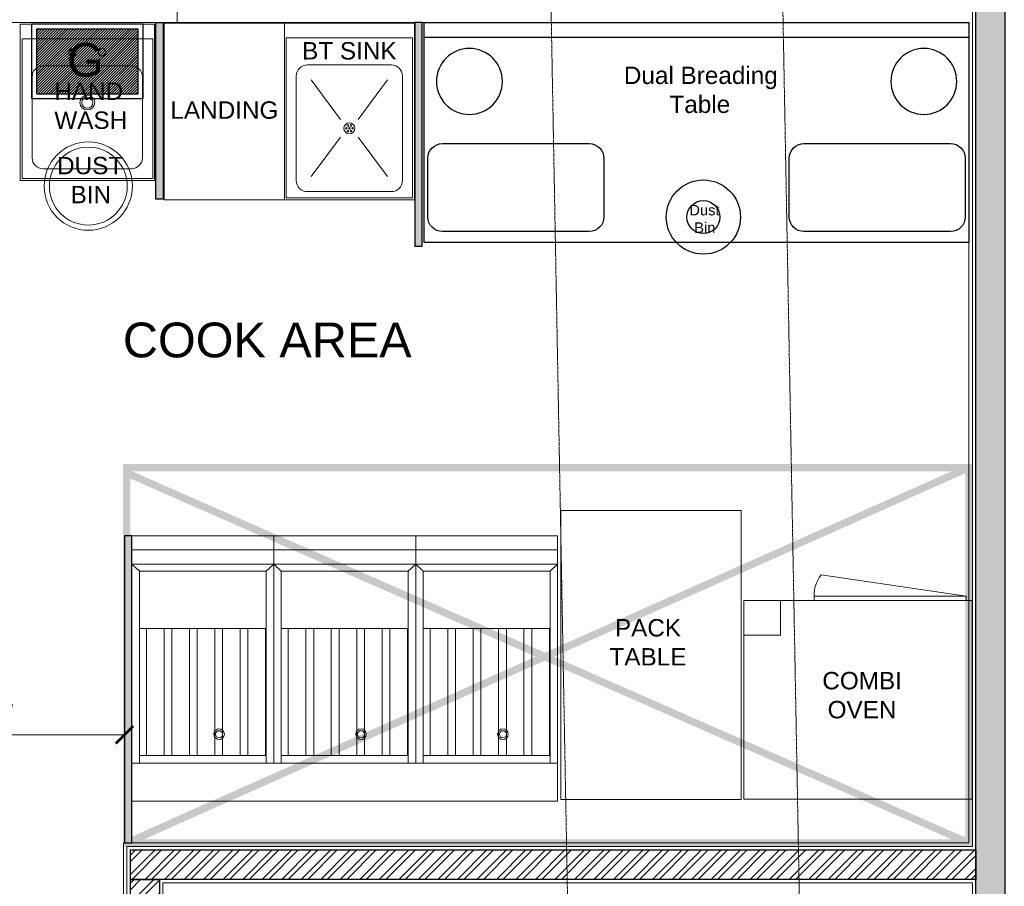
# Model space of a CAD drawing. Header units: millimetres. Extents: x 508219 to 745096, y 311341 to 352167.
# Tile 10 of 46: x 518079 to 521477, y 343460 to 346451. Entities that reach past the tile are written whole.
import ezdxf

# ---------------------------------------------------------------- set-up
doc = ezdxf.new("R2010")
doc.units = ezdxf.units.MM
doc.header["$PDMODE"] = 34
for name, pattern in [('( Hidden )', [0.375, 0.25, -0.125]), ('ACAD_ISO02W100', [15, 12, -3]), ('DASHED2', [0.375, 0.25, -0.125])]:
    doc.linetypes.add(name, pattern=pattern)
doc.layers.get('0').update_dxf_attribs({"color": 252})
for name, color, linetype, lineweight in [('01_TEXT', 7, 'Continuous', 5), ('02_EQUIPMENT', 124, 'Continuous', 0), ('02_EQUIPMENT-NON VEG', 1, 'Continuous', 0), ('02_EQUIPMENT-TEXT', 7, 'Continuous', 0), ('A-Dimension', 42, 'Continuous', 9), ('A-WALL', 12, 'Continuous', 30), ('A-Wall Hatch', 8, 'Continuous', 5), ('GYSER', 30, 'Continuous', 25), ('PLASTER', 252, 'Continuous', 9), ('TILE', 44, 'Continuous', 0)]:
    doc.layers.add(name, color=color, linetype=linetype, lineweight=lineweight)
doc.layers.add('02_BOH-PARTITION', color=139, linetype='Continuous')
doc.layers.add('A-Text', color=132, linetype='Continuous')
doc.layers.add('Beam', color=7, linetype='ACAD_ISO02W100', lineweight=13, true_color=0x3f7f00)
doc.layers.add('Water Supply', color=7, linetype='Continuous', lineweight=25, true_color=0x0000a5)
doc.layers.add('NON VEG HOOD', color=1, linetype='Continuous', true_color=0xff0000)
doc.styles.add('arr-1', font='arial.ttf')
doc.styles.add('PDF Arial', font='arial.ttf')
doc.styles.get("Standard").update_dxf_attribs({"font": 'arial.ttf'})
doc.dimstyles.new('DIM-60', dxfattribs={"dimtxt": 120, "dimasz": 60, "dimexe": 5, "dimexo": 0, "dimgap": 25, "dimtad": 1, "dimdec": 0, "dimzin": 0, "dimdsep": 46, "dimtxsty": 'Standard', "dimblk": 'ARCHTICK', "dimcen": 0.09, "dimclrd": 256, "dimclre": 252, "dimclrt": 256, "dimadec": 0, "dimazin": 0, "dimtfac": 1, "dimtdec": 0, "dimtofl": 0, "dimtmove": 0, "dimatfit": 3, "dimfxl": 0, "dimtolj": 1, "dimtzin": 0, "dimlwd": -1, "dimlwe": 0, "dimarcsym": 0})

# ---------------------------------------------------------------- blocks, each defined once
blk = doc.blocks.new('COMBI-OVEN SMALL')
for p, q in [((0, -22.29), (-4.95, -22.29)), ((-4.95, -27), (-4.95, -22.29)), ((-30.19, -27, 0), (-30.19, -27.59, 0)), ((-30.19, -27.59, 0), (-9.52, -27.59, 0)), ((-10.5, -30.47, 0), (-30.19, -27.59, 0)), ((-9.52, -27.59, 0), (-9.52, -27, 0))]:
    blk.add_line(p, q)
blk.add_lwpolyline([(-31, 0), (0, 0), (0, -27), (-31, -27)], close=True)
blk.add_arc((-13.82, -27.74, 0), 4.3, 320.5494, 1.9651)
blk = doc.blocks.new('PACK TABLE')
blk.add_lwpolyline([(0, 0), (-24.51, 0), (-24.51, -39.23), (0, -39.23)], close=True)
blk = doc.blocks.new('C-032')
at = {"layer": '02_EQUIPMENT-NON VEG', "linetype": 'ByBlock'}
for p, q in [((-20.125, -6), (40.25, -6)), ((-20.125, -43.625), (-20.125, -6)), ((40.25, -6), (40.25, -43.625)), ((-20.125, -11.40625), (40.25, -11.40625)), ((-19.0625, -11.40625), (-19.0625, -38.625)), ((-19.0625, -12.46875), (-1.0625, -12.46875)), ((-18.9625, -30.46875), (-18.9625, -12.46875)), ((-16.4625, -30.46875), (-16.4625, -12.46875)), ((-15.3625, -30.46875), (-15.3625, -12.46875)), ((-12.8625, -30.46875), (-12.8625, -12.46875)), ((-11.7625, -30.46875), (-11.7625, -12.46875)), ((-9.2625, -30.46875), (-9.2625, -12.46875)), ((-8.1625, -30.46875), (-8.1625, -12.46875)), ((-5.6625, -30.46875), (-5.6625, -12.46875)), ((-4.5625, -12.46875), (-4.5625, -30.46875)), ((-2.0625, -12.46875), (-2.0625, -30.46875)), ((-1.0625, -11.40625), (-1.0625, -38.625)), ((0, -43.625), (0, -11.40625)), ((0, -11.40625), (0, -43.625)), ((1.0625, -11.40625), (1.0625, -38.625)), ((1.0625, -12.46875), (19.0625, -12.46875)), ((1.1625, -30.46875), (1.1625, -12.46875)), ((3.6625, -30.46875), (3.6625, -12.46875)), ((4.7625, -30.46875), (4.7625, -12.46875)), ((7.2625, -30.46875), (7.2625, -12.46875)), ((8.3625, -30.46875), (8.3625, -12.46875)), ((10.8625, -30.46875), (10.8625, -12.46875)), ((11.9625, -30.46875), (11.9625, -12.46875)), ((14.4625, -30.46875), (14.4625, -12.46875)), ((15.5625, -12.46875), (15.5625, -30.46875)), ((18.0625, -12.46875), (18.0625, -30.46875)), ((19.0625, -11.40625), (19.0625, -38.625)), ((20.125, -11.40625), (20.125, -43.625)), ((21.1875, -11.40625), (21.1875, -38.625)), ((21.1875, -12.46875), (39.1875, -12.46875)), ((21.2875, -30.46875), (21.2875, -12.46875)), ((23.7875, -30.46875), (23.7875, -12.46875)), ((24.8875, -30.46875), (24.8875, -12.46875)), ((27.3875, -30.46875), (27.3875, -12.46875)), ((28.4875, -30.46875), (28.4875, -12.46875)), ((30.9875, -30.46875), (30.9875, -12.46875)), ((32.0875, -30.46875), (32.0875, -12.46875)), ((34.5875, -30.46875), (34.5875, -12.46875)), ((35.6875, -12.46875), (35.6875, -30.46875)), ((38.1875, -12.46875), (38.1875, -30.46875)), ((39.1875, -11.40625), (39.1875, -38.625)), ((-19.0625, -30.46875), (-1.0625, -30.46875)), ((1.0625, -30.46875), (19.0625, -30.46875)), ((21.1875, -30.46875), (39.1875, -30.46875)), ((-19.0625, -38.625), (-20.125, -39.625)), ((-1.0625, -38.625), (-19.0625, -38.625)), ((-1.0625, -38.625), (0, -39.625)), ((1.0625, -38.625), (0, -39.625)), ((19.0625, -38.625), (1.0625, -38.625)), ((19.0625, -38.625), (20.125, -39.625)), ((21.1875, -38.625), (20.125, -39.625)), ((39.1875, -38.625), (21.1875, -38.625)), ((39.1875, -38.625), (40.25, -39.625)), ((40.25, -39.625), (-20.125, -39.625)), ((40.25, -41.625), (-20.125, -41.625)), ((40.25, -43.625), (-20.125, -43.625))]:
    blk.add_line(p, q, dxfattribs=at)
for centre, radius in [((-12.375, -15.5), 0.75), ((-12.375, -15.5), 0.5), ((7.75, -15.5), 0.75), ((7.75, -15.5), 0.5), ((27.875, -15.5), 0.75), ((27.875, -15.5), 0.5)]:
    blk.add_circle(centre, radius, dxfattribs=at)
blk = doc.blocks.new('aaa')
at = {"layer": '02_EQUIPMENT-NON VEG', "linetype": 'ByBlock', "lineweight": 25}
blk.add_line((-333.01, 873.71), (-333.01, 947.71), dxfattribs=at)
blk.add_lwpolyline([(-331.02, 873.71), (-331.02, 947.71), (-360.91, 947.71), (-360.91, 873.71)], close=True, dxfattribs=at)
for points in [[(-359.42, 945.21), (-359.42, 925.29, 0.414214), (-357.43, 923.3), (-349.46, 923.3, 0.414214), (-347.46, 925.29), (-347.46, 945.21, 0.414214), (-349.46, 947.21), (-357.43, 947.21, 0.414214)], [(-359.42, 896.11), (-359.42, 876.18, 0.414214), (-357.43, 874.19), (-349.46, 874.19, 0.414214), (-347.46, 876.18), (-347.46, 896.11, 0.414214), (-349.46, 898.1), (-357.43, 898.1, 0.414214)]]:
    blk.add_lwpolyline(points, format="xyb", close=True, dxfattribs=at)
for centre in [(-339.02, 941.58), (-339.02, 879.84)]:
    blk.add_circle(centre, 4.48, dxfattribs=at)
blk = doc.blocks.new('dustbinnn')
at = {"layer": '02_EQUIPMENT', "color": 54, "lineweight": 25}
for radius in [6, 2.67]:
    blk.add_circle((84691.42, 31666.63, 0), radius, dxfattribs=at)
at = {"layer": 'A-Text', "insert": (84685.31, 31668.6, 0), "char_height": 1.6996, "width": 12.3521, "attachment_point": 1}
blk.add_mtext('\\pi3.8353;Dust\\P\\pi4.62888;Bin', dxfattribs=at)
blk = doc.blocks.new('BT SINK')
for p, q in [((-16.33, 0), (-34, 0)), ((-34, 0), (-34, -24)), ((-16.33, 0), (-16.33, -24)), ((-16.33, -24), (-16.33, 0)), ((-16.58, -2), (-33.75, -2)), ((-33.75, -2), (-33.75, -23.75)), ((-16.58, -23.75), (-16.58, -2)), ((-19.45, -5.68), (-30.88, -5.67)), ((-32.38, -7.17), (-32.38, -21.39)), ((-30.35, -7.72), (-26.38, -13.07)), ((-19.98, -7.72), (-23.95, -13.07)), ((-17.95, -21.39), (-17.95, -7.18)), ((-30.35, -20.85), (-26.38, -15.5)), ((-19.98, -20.85), (-23.95, -15.5)), ((-33.75, -23.75), (-16.58, -23.75)), ((-30.88, -22.89), (-19.45, -22.89))]:
    blk.add_line(p, q)
blk.add_lwpolyline([(-34, 0), (0, 0), (0, -24), (-34, -24)], close=True)
for centre, radius in [((-25.16, -14.28), 0.748), ((-25.6, -14.28), 0.111), ((-25.38, -13.9), 0.111), ((-25.38, -14.67), 0.111), ((-25.16, -14.28), 0.111), ((-24.95, -13.9), 0.111), ((-24.95, -14.67), 0.111), ((-24.73, -14.28), 0.111)]:
    blk.add_circle(centre, radius)
for centre, start, end in [((-30.88, -7.17), 90, 180), ((-19.45, -7.18), 0, 90), ((-30.88, -21.39), 180, 270), ((-19.45, -21.39), 270, 0)]:
    blk.add_arc(centre, 1.5, start, end)
blk = doc.blocks.new('HAND WASH')
for p, q in [((-18.25, 0), (0, 0)), ((-18.25, -21.25), (-18.25, 0)), ((0, 0), (-18.25, 0)), ((-18.25, 0), (-18.25, -21.25)), ((0, 0), (0, -21.25)), ((0, -21.25), (0, 0)), ((-18, -21), (-18, -2)), ((-0.25, -2), (-18, -2)), ((-0.25, -2), (-18, -2)), ((-18, -2), (-18, -21)), ((-0.25, -2), (-0.25, -21)), ((-0.25, -21), (-0.25, -2)), ((-15.12, -5.67), (-3.12, -5.67)), ((-3.12, -5.67), (-15.12, -5.67)), ((-16.62, -18.17), (-16.62, -7.17)), ((-16.62, -7.17), (-16.62, -18.17)), ((-1.62, -7.17), (-1.62, -18.17)), ((-1.62, -18.17), (-1.62, -7.17)), ((-3.12, -19.67), (-15.12, -19.67)), ((-15.12, -19.67), (-3.12, -19.67)), ((0, -21.25), (-18.25, -21.25)), ((-18.25, -21.25), (0, -21.25)), ((-0.25, -21), (-18, -21)), ((-18, -21), (-0.25, -21))]:
    blk.add_line(p, q)
for centre, radius in [((-11.12, -3.84), 0.5), ((-7.12, -3.84), 0.5), ((-9.12, -10.67), 1), ((-9.12, -10.67), 0.75), ((-9.25, -22.02), 6), ((-9.25, -22.02), 5.29)]:
    blk.add_circle(centre, radius)
for centre, start, end in [((-15.12, -7.17), 90, 180), ((-15.12, -7.17), 90, 180), ((-3.12, -7.17), 0, 90), ((-3.12, -7.17), 360, 90), ((-15.12, -18.17), 180, 270), ((-15.12, -18.17), 180, 270), ((-3.12, -18.17), 270, 360), ((-3.12, -18.17), 270, 0)]:
    blk.add_arc(centre, 1.5, start, end)
blk = doc.blocks.new('_ArchTick')
at = {"color": 0, "linetype": 'ByBlock', "const_width": 0.15}
blk.add_lwpolyline([(-0.5, -0.5), (0.5, 0.5)], dxfattribs=at)
blk = doc.blocks.new('*D276')
at = {"layer": 'A-Dimension', "color": 252, "linetype": '( Hidden )', "lineweight": 0, "transparency": 16777216}
for p, q in [((517493.5, 344007.3), (517493.5, 343978)), ((518440.5, 344007.3), (518440.5, 343978))]:
    blk.add_line(p, q, dxfattribs=at)
at = {"layer": 'A-Dimension', "transparency": 16777216}
blk.add_line((517493.5, 343983), (518440.5, 343983), dxfattribs=at)
at = {"layer": 'DEFPOINTS', "color": 0, "transparency": 16777216}
for p in [(517493.5, 344007.3), (518440.5, 344007.3), (518440.5, 343983)]:
    blk.add_point(p, dxfattribs=at)
at = {"layer": 'A-Dimension', "transparency": 16777216, "xscale": 60, "yscale": 60, "zscale": 60, "rotation": 180}
blk.add_blockref('_ArchTick', (517493.5, 343983), dxfattribs=at)
at = {"layer": 'A-Dimension', "transparency": 16777216, "xscale": 60, "yscale": 60, "zscale": 60}
blk.add_blockref('_ArchTick', (518440.5, 343983), dxfattribs=at)
at = {"layer": 'A-Dimension', "transparency": 16777216, "insert": (517967, 344048.8), "char_height": 80, "attachment_point": 5}
blk.add_mtext('\\A1;947', dxfattribs=at)
blk = doc.blocks.new('A$C06334B3F')
at = {"layer": 'GYSER', "lineweight": 0, "true_color": 0x939598}
h = blk.add_hatch(dxfattribs=at)
h.set_pattern_fill('ANSI31', color=252, scale=50, angle=179.8958, style=0)
h.set_pattern_definition([(224.89579, (17097.784, -143.7676), (4.4113719, -4.4274483), [])])
h.paths.add_polyline_path([(16.6, 16.6), (358.4, 16.6), (358.4, 233.4), (16.6, 233.4)])
at = {"layer": 'GYSER', "color": 6, "ltscale": 10, "true_color": 0xff00ff}
for points in [[(0, 0), (375, 0), (375, 250), (0, 250)], [(16.6, 16.6), (358.4, 16.6), (358.4, 233.4), (16.6, 233.4)]]:
    blk.add_lwpolyline(points, close=True, dxfattribs=at)
at = {"layer": 'GYSER', "color": 6, "lineweight": 0, "true_color": 0xff00ff, "insert": (119.5, 186.6), "char_height": 112.5, "width": 182.506, "attachment_point": 1}
blk.add_mtext('G', dxfattribs=at)

msp = doc.modelspace()

# ---------------------------------------------------------------- hatches: boundary and pattern name
at = {"layer": '02_BOH-PARTITION', "linetype": 'ByBlock'}
h = msp.add_hatch(color=256, dxfattribs=at)
h.dxf.hatch_style = 1
h.paths.add_polyline_path([(518573.97813, 345830.80102), (518548.57808, 345830.80102), (518548.57803, 346440.79618), (518573.97807, 346440.79618)])
h = msp.add_hatch(color=256, dxfattribs=at)
h.dxf.hatch_style = 1
h.paths.add_polyline_path([(519467.57619, 346440.72229), (519442.17614, 346440.72229), (519442.17609, 345668.87908), (519467.57613, 345668.87908)])
h = msp.add_hatch(color=256, dxfattribs=at)
h.dxf.hatch_style = 1
h.paths.add_polyline_path([(518465.86305, 344669.5743), (518440.46301, 344669.5743), (518440.4631, 343609.80702), (518465.86314, 343609.80702)])
at = {"layer": 'A-Wall Hatch', "ltscale": 0.25}
h = msp.add_hatch(dxfattribs=at)
h.set_pattern_fill('ANSI35', color=256, scale=8)
h.set_pattern_definition([(45, (-2916883.187, 194995.827), (-35.9210245, 35.9210245), []), (45, (-2916847.266, 194995.827), (-35.9210245, 35.9210245), [63.5, -12.7, 0, -12.7])])
h.paths.add_polyline_path([(521478.56388, 346534.5221), (521478.56388, 339484.16175), (521378.56405, 339484.16175), (521378.60966, 346533.72378)])
h = msp.add_hatch(dxfattribs=at)
h.set_pattern_fill('ANSI32', color=256, scale=5)
h.set_pattern_definition([(45, (-2998174.956, 193652.467), (-33.67596045, 33.67596045), []), (45, (-2998152.505, 193652.467), (-33.67596045, 33.67596045), [])])
h.paths.add_polyline_path([(521378.59093, 343483.80082), (518460.95789, 343483.7643), (518460.95789, 343585.7643), (521378.59093, 343585.80082)])
h = msp.add_hatch(dxfattribs=at)
h.set_pattern_fill('ANSI32', color=256, scale=5)
h.set_pattern_definition([(45, (-2998174.956, 193353.467), (-33.67596045, 33.67596045), []), (45, (-2998152.505, 193353.467), (-33.67596045, 33.67596045), [])])
h.paths.add_polyline_path([(519203.14027, 341294.95765), (519203.14027, 341194.90948), (518460.95608, 341194.90558), (518460.95625, 343483.76492), (518560.95565, 343483.76492), (518560.90951, 341294.96588)])

# ---------------------------------------------------------------- linework, layer by layer
at = {"layer": '02_BOH-PARTITION', "linetype": 'ByBlock'}
for points in [[(518573.97813, 345830.80102), (518548.57808, 345830.80102), (518548.57803, 346440.79618), (518573.97807, 346440.79618)], [(519467.57619, 346440.72229), (519442.17614, 346440.72229), (519442.17609, 345668.87908), (519467.57613, 345668.87908)], [(518465.86305, 344669.5743), (518440.46301, 344669.5743), (518440.4631, 343609.80702), (518465.86314, 343609.80702)]]:
    msp.add_lwpolyline(points, close=True, dxfattribs=at)
at = {"layer": 'A-WALL', "ltscale": 0.25}
for points in [[(521478.56388, 346534.5221), (521478.56388, 339484.16175), (521378.56405, 339484.16175), (521378.60966, 346533.72378)], [(521378.59093, 343483.80082), (518460.95789, 343483.7643), (518460.95789, 343585.7643), (521378.59093, 343585.80082)], [(519203.14027, 341294.95765), (519203.14027, 341194.90948), (518460.95608, 341194.90558), (518460.95625, 343483.76492), (518560.95566, 343483.76492), (518560.90951, 341294.96588)]]:
    msp.add_lwpolyline(points, close=True, dxfattribs=at)
at = {"layer": 'Beam', "ltscale": 0.5}
for p, q in [((519882.32978, 348120.09499), (520132.00089, 334649.48144)), ((520932.0392, 334654.89371), (520682.32464, 348117.22705))]:
    msp.add_line(p, q, dxfattribs=at)
at = {"layer": 'NON VEG HOOD', "linetype": 'DASHED2', "lineweight": 0, "ltscale": 8, "const_width": 25.4}
msp.add_lwpolyline([(518448.35576, 344904.9662), (518448.36077, 343609.7776), (521354.59104, 343609.8005), (521354.58602, 344904.98153)], close=True, dxfattribs=at)
for points in [[(518448.35583, 344886.49734), (521354.59104, 343609.8005)], [(518448.35827, 343609.78905), (521354.58602, 344904.98153)]]:
    msp.add_lwpolyline(points, dxfattribs=at)
at = {"layer": 'PLASTER'}
for points in [[(518572.93469, 342470.29584), (518572.90981, 341306.96567), (519215.14027, 341306.95744), (519215.14027, 341182.90948), (518448.95608, 341182.90558), (518448.95657, 343597.764), (521366.59074, 343597.80071), (521366.6098, 346533.62794)], [(518448.95789, 343471.76404), (518448.95789, 343471.76482)], [(521366.58993, 343471.80067), (518572.9561, 343471.76559), (518572.93738, 342596.29584)], [(521366.57589, 341309.03914), (521366.58993, 343471.80067)]]:
    msp.add_lwpolyline(points, dxfattribs=at)
at = {"layer": 'TILE'}
msp.add_lwpolyline([(518621.86962, 346440.74302), (518014.03152, 346440.68965), (518014.03152, 346588.68965), (518621.86962, 346588.74302)], close=True, dxfattribs=at)
for points in [[(518621.86962, 346440.74302), (521354.61342, 346440.84949), (521354.59082, 343609.80049)], [(518584.93446, 342458.33257), (518584.9101, 341318.96555), (519227.1403, 341318.95732), (519227.1403, 341170.90951), (518436.95605, 341170.90548), (518436.95654, 343609.76378), (521354.59105, 343609.80049)]]:
    msp.add_lwpolyline(points, dxfattribs=at)

# ---------------------------------------------------------------- block references
at = {"layer": '01_TEXT', "xscale": 21.336, "yscale": 21.336, "zscale": 21.336}
msp.add_blockref('dustbinnn', (-1286537.90519, -329869.61343), dxfattribs=at)
at = {"layer": '02_EQUIPMENT-NON VEG', "xscale": -25.4, "yscale": 25.4, "zscale": 25.4}
for name, p in [('HAND WASH', (518080.45252, 346435.60184)), ('BT SINK', (518577.32118, 346438.65789))]:
    msp.add_blockref(name, p, dxfattribs=at)
at = {"layer": '02_EQUIPMENT-NON VEG'}
for name, p, xscale, yscale, zscale, rotation in [('aaa', (497282.86483, 354848.76303), -25.4, 25.4, 25.4, 270), ('PACK TABLE', (519945.76435, 343760.11311), 25.39999999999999, 25.39999999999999, 25.39999999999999, 179.9972137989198), ('C-032', (519445.31071, 343607.99903), 24.33410146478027, 24.33410146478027, 24.33410146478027, 179.9999945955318), ('COMBI-OVEN SMALL', (520578.38658, 343761.14377), 25.40000000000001, 25.40000000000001, 25.40000000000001, 180)]:
    msp.add_blockref(name, p, dxfattribs=dict(at, xscale=xscale, yscale=yscale, zscale=zscale, rotation=rotation))
at = {"layer": 'Water Supply', "transparency": 33554687, "xscale": 1.028130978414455, "yscale": 1.028130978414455, "zscale": 1.028130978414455}
msp.add_blockref('A$C06334B3F', (518119.45229, 346178.22466), dxfattribs=at)

# ---------------------------------------------------------------- texts
at = {"layer": '02_EQUIPMENT-TEXT', "char_height": 60, "style": 'PDF Arial'}
for s, insert, width, attachment_point, rotation in [('BT SINK', (519053.5449, 346373.24402), 657.7759891, 1, 0.01348026), ('\\pi69.32456;{\\C0;Dual Breading \\P\\pi226.7734;Table}', (520094.43851, 346288.63336), 657.7759891, 1, 0.01348026), ('HAND WASH', (518198.20149, 346233.82505), 245.3066849, 1, 0.01348026), ('LANDING', (518598.99708, 346168.7488), 657.7759891, 1, 0.01348026), ('\\pi-187.80252,l180,t172.19748;DUST\\P\\pi-141.14495,t218.85505;BIN', (518215.53844, 345977.20701), 204.4222374, 1, 0.01348026), ('\\pi-117.10109,l180,t242.89891;3 BOWL SINK', (513563.34079, 345121.22374), 657.7759891, 7, 359.98843701), ('\\pi7.62606;WALL SHELF - PIPE \\P\\pi-177.67408,l180,t182.32592;OVER 3 BOWL SINK', (513498.29047, 344601.99893), 796.9301501, 7, 359.98843701), ('\\pi97.99441,t97.99441;DIRTY DISH\\P\\pi-31.72592,l180,t328.27408;LANDING', (514627.51397, 344901.26766), 657.7759891, 1, 0.01348026), ('\\pi-159.99332,l180,t200.00668;PACK \\P\\pi-178.71774,t181.28226;TABLE', (520112.98379, 344382.30217), 261.6368349, 1, 0.01348026), ('\\pi22.23724;COMBINED \\P\\pi68.07626;BURGER \\P\\pi67.48281;STATION', (515551.12353, 344186.25368), 487.557708, 1, 0.01348026), ('\\pi-177.61269,l180,t182.38731;COMBI\\P\\pi-159.39986,t200.60014;OVEN', (520846.32294, 344199.96581), 267.8169168, 1, 0.01348026), ('\\pi84.85662,t264.85662;2 DOOR \\P\\pi0.48417,t180.48417;VEG REACH\\P\\pi17.65334,t197.65334;IN CHILLER', (513186.5262, 344159.60271), 487.557708, 1, 0.01348026), ('\\pi-19.85689;PANASONIC \\P\\pi127.52374;RICE \\P\\pi43.0899;COOKER', (513919.70351, 344009.1963), 444.2152797, 1, 0.01348026), ('\\pi47.36685;TOASTER\\P\\pi12.4146;TABLE FOR \\P\\pi53.99714;NON-VEG', (516473.94595, 343987.72573), 487.557708, 1, 0.01348026), ('\\pi-18.097,l180,t341.903;CO2\\P\\pi-145.52538,t214.47462;CYLINDER', (516936.4706, 343685.11235), 487.557708, 1, 0.01348026)]:
    msp.add_mtext(s, dxfattribs=dict(at, insert=insert, width=width, attachment_point=attachment_point, rotation=rotation))
at = {"layer": '02_EQUIPMENT-TEXT', "ltscale": 222, "insert": (518434.83016, 345405.45014), "char_height": 120, "width": 1008.8776029, "attachment_point": 1, "style": 'arr-1'}
msp.add_mtext('\\pt0;COOK AREA', dxfattribs=at)

# ---------------------------------------------------------------- dimensions: what is measured, and where the dimension line sits
at = {"layer": 'A-Dimension'}
dim = msp.add_linear_dim(base=(518440.46307, 343982.98945), p1=(517493.47749, 344007.27265), p2=(518440.46307, 344007.27273), dimstyle='DIM-60', override={"dimtxt": 80}, dxfattribs=at)
dim.commit()
dim.dimension.update_dxf_attribs({"geometry": '*D276', "text_midpoint": (517966.97028, 344048.83529)})

doc.saveas('drawing.dxf')
